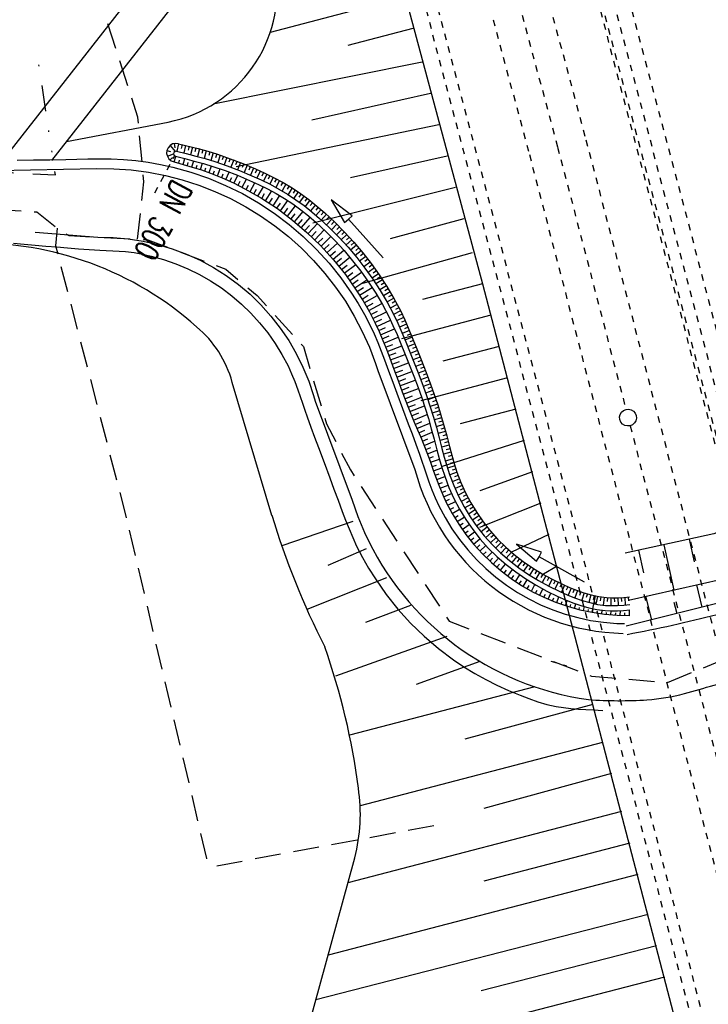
# Model space of a CAD drawing. Extents: x 446740 to 447511, y 442825 to 444215.
# Tile 7 of 94: x 447066 to 447119, y 443156 to 443232. Entities that reach past the tile are written whole.
import ezdxf

# ---------------------------------------------------------------- set-up
doc = ezdxf.new("R2010")
doc.units = 0
doc.header["$LTSCALE"] = 2
doc.header["$MEASUREMENT"] = 0
for name, pattern in [('ACAD_ISO03W100', [0.5, 0.25, -0.25]), ('ACAD_ISO10W100W', [0.5, 0.25, -0.25]), ('AUSGEZOGEN', [0]), ('GESTRICH-X2', [1.5, 1, -0.5]), ('GETRENNTX3', [3.25, 1, -0.75, 0, -0.75, 0, -0.75]), ('STRICHLINIEX2', [0.5, 0.25, -0.25])]:
    doc.linetypes.add(name, pattern=pattern)
for name, color, linetype in [('BOESCHG', 250, 'AUSGEZOGEN'), ('DB-Bahnachse', 7, 'CONTINUOUS'), ('DB-Geländemodellierung', 15, 'CONTINUOUS'), ('DB-Gleisachsen', 7, 'CONTINUOUS'), ('DB-Ingenieurbauwerke', 15, 'CONTINUOUS'), ('DB-Wegböschungen', 15, 'CONTINUOUS'), ('DB-Wege', 15, 'CONTINUOUS'), ('FBRTOP', 250, 'AUSGEZOGEN'), ('GRABEN', 250, 'AUSGEZOGEN'), ('STRASSE', 250, 'AUSGEZOGEN'), ('STROMLTG', 4, 'AUSGEZOGEN'), ('TELEKOM', 4, 'GETRENNTX3')]:
    doc.layers.add(name, color=color, linetype=linetype)
doc.styles.add('ROMANS', font='romans.shx', dxfattribs={"width": 0.8})

msp = doc.modelspace()

# ---------------------------------------------------------------- linework, layer by layer
at = {"layer": 'BOESCHG'}
for p, q in [((447117.437, 443191.983), (447117.813, 443190.244)), ((447113.528, 443191.138), (447113.907, 443189.385)), ((447115.483, 443191.561), (447116.238, 443188.068)), ((447117.979, 443188.458), (447118.406, 443186.743)), ((447114.074, 443187.585), (447114.525, 443185.776)), ((447116.246, 443187.14), (447116.466, 443186.259))]:
    msp.add_line(p, q, dxfattribs=at)
at = {"layer": 'BOESCHG', "flags": 128}
for points in [[(447152.304, 443206.968), (447125.713, 443194.82), (447119.333, 443192.392), (447112.487, 443190.912)], [(447154.354, 443203.177), (447127.671, 443190.07), (447120.478, 443187.26), (447112.584, 443185.293)]]:
    msp.add_lwpolyline(points, dxfattribs=at)
at = {"layer": 'DB-Bahnachse', "linetype": 'ACAD_ISO10W100W'}
for p, q in [((447093.124, 443274.856), (447107.3, 443222.198)), ((447107.3, 443222.198), (447112.555, 443201.988)), ((447112.882, 443200.73), (447137.718, 443105.205))]:
    msp.add_line(p, q, dxfattribs=at)
at = {"layer": 'DB-Bahnachse', "linetype": 'Continuous'}
msp.add_ellipse((447112.719, 443201.359), major_axis=(-0.46, 0.46), ratio=1, start_param=2.598780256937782, end_param=8.881965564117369, dxfattribs=at)
at = {"layer": 'DB-Geländemodellierung', "linetype": 'Continuous'}
for p, q in [((447092.384, 443245.604), (447101.524, 443211.672)), ((447081.102, 443242.317), (447064.354, 443220.934)), ((447084.316, 443241.607), (447068.334, 443221.155)), ((447095.521, 443233.761), (447085.167, 443231.029)), ((447096.159, 443231.344), (447091.135, 443230.018)), ((447096.858, 443228.741), (447080.783, 443225.499)), ((447097.509, 443226.327), (447088.367, 443224.285)), ((447069.486, 443222.63), (447077.304, 443224.124)), ((447098.147, 443223.91), (447082.54, 443220.673)), ((447098.786, 443221.493), (447091.357, 443219.821)), ((447099.424, 443219.076), (447088.45, 443216.349)), ((447100.063, 443216.658), (447094.408, 443215.139)), ((447100.73, 443214.062), (447092.261, 443211.692)), ((447101.524, 443211.672), (447096.889, 443210.448)), ((447102.163, 443209.255), (447095.268, 443207.434)), ((447102.801, 443206.838), (447098.459, 443205.691)), ((447085.294, 443193.806), (447082.245, 443204.072)), ((447103.44, 443204.421), (447096.756, 443202.655)), ((447104.078, 443202.004), (447099.802, 443200.874)), ((447104.717, 443199.587), (447098.334, 443197.566)), ((447105.356, 443197.17), (447101.298, 443195.723)), ((447105.994, 443194.753), (447101.291, 443192.888)), ((447091.518, 443193.337), (447086.059, 443191.463)), ((447106.633, 443192.336), (447103.741, 443190.996)), ((447092.566, 443191.239), (447089.609, 443189.952)), ((447107.271, 443189.919), (447106.218, 443189.296)), ((447094.125, 443189.003), (447087.984, 443186.578)), ((447095.98, 443186.882), (447092.505, 443185.559)), ((447098.755, 443184.497), (447090.182, 443181.429)), ((447101.297, 443182.574), (447096.415, 443180.8)), ((447105.536, 443180.614), (447091.268, 443176.891)), ((447109.996, 443179.252), (447100.165, 443176.571)), ((447110.76, 443176.325), (447092.092, 443171.453)), ((447111.45, 443173.922), (447101.619, 443171.241)), ((447112.214, 443170.995), (447091.144, 443165.497)), ((447112.845, 443168.576), (447101.613, 443165.645)), ((447085.65, 443145.437), (447091.673, 443167.431)), ((447113.476, 443166.157), (447089.619, 443159.931)), ((447114.281, 443163.072), (447088.676, 443156.487)), ((447114.904, 443160.651), (447101.41, 443157.181)), ((447115.527, 443158.23), (447087.155, 443150.934))]:
    msp.add_line(p, q, dxfattribs=at)
at = {"layer": 'DB-Geländemodellierung', "linetype": 'ACAD_ISO03W100'}
msp.add_line((447076.281, 443218.678), (447077.822, 443221.545), dxfattribs=at)
at = {"layer": 'DB-Geländemodellierung'}
msp.add_line((447101.524, 443211.672), (447117.938, 443148.852), dxfattribs=at)
at = {"layer": 'DB-Geländemodellierung', "linetype": 'Continuous'}
for centre, major_axis, start_param, end_param in [((447075.263, 443234.378), (-2.509, 10.149), 3.095664, 4.616208), ((447062.61, 443189.474), (-6.082, 24.586), -0.972765, -0.217481), ((447074.149, 443201.892), (-2.012, 8.139), -1.550154, -0.935314), ((447145.551, 443212.176), (-15.128, 61.152), 1.623622, 1.797442), ((447039.691, 443166.114), (-12.662, 51.147), 4.596998, 4.809863), ((447078.843, 443170.798), (-3.187, 12.876), 4.21316, 4.621547)]:
    msp.add_ellipse(centre, major_axis=major_axis, ratio=1, start_param=start_param, end_param=end_param, dxfattribs=at)
at = {"layer": 'DB-Gleisachsen', "linetype": 'ACAD_ISO03W100'}
for p, q in [((447106.673, 443233.183), (447109.473, 443222.783)), ((447102.328, 443232.014), (447105.128, 443221.613)), ((447109.478, 443222.765), (447141.626, 443099.114)), ((447105.123, 443221.632), (447137.271, 443097.982))]:
    msp.add_line(p, q, dxfattribs=at)
at = {"layer": 'DB-Ingenieurbauwerke', "linetype": 'STRICHLINIEX2'}
for major_axis, start_param, end_param in [((-3604.722, 14567.688), -1.56314, -1.537591), ((-3605.042, 14568.845), -1.563142, -1.537593), ((-3601.827, 14553.879), -1.563174, -1.537625)]:
    msp.add_ellipse((432606.618, 439384.144), major_axis=major_axis, ratio=1, start_param=start_param, end_param=end_param, dxfattribs=at)
at = {"layer": 'DB-Ingenieurbauwerke', "linetype": 'ACAD_ISO03W100'}
for centre, major_axis, start_param, end_param in [((432617.337, 439386.457), (-3602.039, 14555.887), -1.563155, -1.537607), ((432612.539, 439385.808), (-3603.019, 14560.847), -1.563139, -1.537591), ((432600.698, 439382.48), (-3603.397, 14560.753), -1.563165, -1.537617)]:
    msp.add_ellipse(centre, major_axis=major_axis, ratio=1, start_param=start_param, end_param=end_param, dxfattribs=at)
at = {"layer": 'DB-Wegböschungen', "linetype": 'Continuous'}
for p, q in [((447077.452, 443222.324), (447077.3, 443222.151)), ((447077.65, 443222.44), (447077.452, 443222.324)), ((447077.452, 443222.324), (447077.84, 443221.866)), ((447077.874, 443222.487), (447077.65, 443222.44)), ((447077.775, 443222.466), (447077.826, 443222.148)), ((447078.102, 443222.461), (447077.874, 443222.487)), ((447078.116, 443222.458), (447077.973, 443221.875)), ((447078.102, 443222.461), (447078.86, 443222.274)), ((447078.382, 443222.393), (447078.311, 443222.101)), ((447078.648, 443222.327), (447078.505, 443221.745)), ((447078.915, 443222.26), (447078.843, 443221.969)), ((447078.86, 443222.274), (447079.615, 443222.081)), ((447077.211, 443221.94), (447077.193, 443221.711)), ((447077.193, 443221.711), (447077.248, 443221.488)), ((447077.3, 443222.151), (447077.211, 443221.94)), ((447077.211, 443221.94), (447077.492, 443221.863)), ((447077.248, 443221.488), (447077.721, 443221.668)), ((447077.248, 443221.488), (447077.371, 443221.294)), ((447077.749, 443221.786), (447077.721, 443221.668)), ((447077.721, 443221.668), (447077.765, 443221.556)), ((447077.84, 443221.866), (447077.749, 443221.786)), ((447077.765, 443221.556), (447077.866, 443221.49)), ((447077.78, 443221.062), (447077.899, 443221.482)), ((447077.961, 443221.878), (447077.84, 443221.866)), ((447077.866, 443221.49), (447078.593, 443221.311)), ((447077.961, 443221.878), (447078.7, 443221.696)), ((447078.7, 443221.696), (447079.437, 443221.508)), ((447079.182, 443222.193), (447079.035, 443221.612)), ((447079.45, 443222.124), (447079.374, 443221.834)), ((447079.437, 443221.508), (447080.17, 443221.307)), ((447079.716, 443222.054), (447079.563, 443221.475)), ((447079.615, 443222.081), (447080.365, 443221.874)), ((447079.982, 443221.982), (447079.904, 443221.693)), ((447080.248, 443221.907), (447080.088, 443221.331)), ((447080.365, 443221.874), (447081.11, 443221.648)), ((447080.515, 443221.831), (447080.431, 443221.543)), ((447080.78, 443221.751), (447080.608, 443221.178)), ((447081.045, 443221.668), (447080.956, 443221.383)), ((447081.11, 443221.648), (447082.097, 443221.306)), ((447081.31, 443221.582), (447081.123, 443221.013)), ((447081.573, 443221.493), (447081.476, 443221.21)), ((447077.371, 443221.294), (447077.549, 443221.148)), ((447077.473, 443221.21), (447077.647, 443221.408)), ((447077.549, 443221.148), (447077.763, 443221.067)), ((447077.763, 443221.067), (447078.468, 443220.867)), ((447078.12, 443220.966), (447078.181, 443221.182)), ((447078.458, 443220.869), (447078.586, 443221.313)), ((447078.468, 443220.867), (447079.17, 443220.66)), ((447078.593, 443221.311), (447079.318, 443221.126)), ((447078.796, 443220.772), (447078.863, 443220.999)), ((447079.133, 443220.671), (447079.274, 443221.138)), ((447079.318, 443221.126), (447080.039, 443220.929)), ((447079.468, 443220.568), (447079.543, 443220.807)), ((447079.801, 443220.462), (447079.961, 443220.951)), ((447080.039, 443220.929), (447080.754, 443220.713)), ((447080.17, 443221.307), (447080.896, 443221.087)), ((447080.461, 443220.234), (447080.646, 443220.747)), ((447080.754, 443220.713), (447081.703, 443220.387)), ((447080.896, 443221.087), (447081.86, 443220.755)), ((447081.836, 443221.401), (447081.634, 443220.837)), ((447081.86, 443220.755), (447082.812, 443220.385)), ((447082.096, 443221.306), (447081.992, 443221.025)), ((447082.097, 443221.306), (447083.071, 443220.926)), ((447082.356, 443221.209), (447082.142, 443220.649)), ((447082.614, 443221.11), (447082.505, 443220.83)), ((447082.87, 443221.008), (447082.649, 443220.451)), ((447083.126, 443220.903), (447083.014, 443220.626)), ((447083.071, 443220.926), (447084.035, 443220.516)), ((447083.382, 443220.797), (447083.151, 443220.244)), ((447083.637, 443220.688), (447083.519, 443220.413)), ((447079.17, 443220.66), (447079.868, 443220.44)), ((447079.868, 443220.44), (447080.558, 443220.199)), ((447080.132, 443220.35), (447080.218, 443220.601)), ((447080.558, 443220.199), (447081.464, 443219.837)), ((447080.787, 443220.112), (447080.887, 443220.375)), ((447081.111, 443219.984), (447081.326, 443220.522)), ((447081.433, 443219.851), (447081.548, 443220.126)), ((447081.703, 443220.387), (447082.639, 443220.024)), ((447081.751, 443219.712), (447081.999, 443220.276)), ((447082.378, 443219.42), (447082.67, 443220.011)), ((447082.639, 443220.024), (447083.565, 443219.633)), ((447082.812, 443220.385), (447083.753, 443219.986)), ((447083.891, 443220.579), (447083.651, 443220.03)), ((447083.753, 443219.986), (447084.46, 443219.667)), ((447084.143, 443220.467), (447084.022, 443220.194)), ((447084.035, 443220.516), (447084.758, 443220.188)), ((447084.395, 443220.354), (447084.148, 443219.81)), ((447084.648, 443220.239), (447084.521, 443219.968)), ((447084.898, 443220.122), (447084.641, 443219.582)), ((447084.758, 443220.188), (447085.471, 443219.841)), ((447085.148, 443220.002), (447085.017, 443219.733)), ((447081.464, 443219.837), (447082.353, 443219.432)), ((447082.065, 443219.569), (447082.201, 443219.857)), ((447082.353, 443219.432), (447083.223, 443218.989)), ((447082.69, 443219.265), (447082.846, 443219.57)), ((447083.001, 443219.106), (447083.332, 443219.734)), ((447083.308, 443218.943), (447083.485, 443219.267)), ((447083.565, 443219.633), (447084.261, 443219.32)), ((447083.614, 443218.775), (447083.989, 443219.444)), ((447084.261, 443219.32), (447084.947, 443218.989)), ((447084.46, 443219.667), (447085.157, 443219.33)), ((447085.396, 443219.879), (447085.129, 443219.344)), ((447085.157, 443219.33), (447085.84, 443218.969)), ((447085.471, 443219.841), (447086.17, 443219.47)), ((447085.644, 443219.752), (447085.507, 443219.487)), ((447085.889, 443219.623), (447085.609, 443219.095)), ((447086.134, 443219.49), (447085.99, 443219.228)), ((447086.376, 443219.353), (447086.08, 443218.832)), ((447086.17, 443219.47), (447086.851, 443219.067)), ((447086.618, 443219.21), (447086.464, 443218.953)), ((447083.223, 443218.989), (447084.494, 443218.261)), ((447083.917, 443218.604), (447084.116, 443218.949)), ((447084.218, 443218.427), (447084.64, 443219.141)), ((447084.514, 443218.247), (447084.739, 443218.614)), ((447084.807, 443218.064), (447085.285, 443218.816)), ((447084.947, 443218.989), (447085.62, 443218.635)), ((447085.386, 443217.685), (447085.917, 443218.465)), ((447085.62, 443218.635), (447086.275, 443218.249)), ((447085.84, 443218.969), (447086.505, 443218.576)), ((447086.505, 443218.576), (447087.151, 443218.147)), ((447086.856, 443219.064), (447086.539, 443218.555)), ((447086.851, 443219.067), (447087.511, 443218.626)), ((447087.092, 443218.912), (447086.928, 443218.661)), ((447087.323, 443218.757), (447086.989, 443218.259)), ((447087.552, 443218.598), (447087.381, 443218.352)), ((447087.778, 443218.434), (447087.427, 443217.948)), ((447087.511, 443218.626), (447088.151, 443218.154)), ((447084.494, 443218.261), (447085.717, 443217.457)), ((447085.097, 443217.877), (447085.35, 443218.26)), ((447085.672, 443217.487), (447085.948, 443217.884)), ((447085.955, 443217.286), (447086.527, 443218.087)), ((447086.275, 443218.249), (447086.91, 443217.827)), ((447086.506, 443216.875), (447087.123, 443217.674)), ((447086.91, 443217.827), (447087.525, 443217.374)), ((447087.151, 443218.147), (447087.775, 443217.686)), ((447087.775, 443217.686), (447088.38, 443217.198)), ((447088.002, 443218.267), (447087.822, 443218.027)), ((447088.223, 443218.097), (447087.856, 443217.623)), ((447088.151, 443218.154), (447088.77, 443217.654)), ((447088.441, 443217.924), (447088.254, 443217.689)), ((447088.657, 443217.748), (447088.276, 443217.284)), ((447088.77, 443217.654), (447089.372, 443217.132)), ((447091.482, 443216.912), (447089.849, 443218.135)), ((447089.849, 443218.135), (447090.887, 443216.378)), ((447085.717, 443217.457), (447086.887, 443216.577)), ((447086.232, 443217.082), (447086.53, 443217.483)), ((447086.779, 443216.662), (447087.096, 443217.061)), ((447087.048, 443216.446), (447087.697, 443217.238)), ((447087.525, 443217.374), (447088.12, 443216.894)), ((447088.12, 443216.894), (447088.699, 443216.393)), ((447088.38, 443217.198), (447088.968, 443216.689)), ((447088.87, 443217.569), (447088.677, 443217.34)), ((447089.081, 443217.388), (447088.688, 443216.935)), ((447089.29, 443217.205), (447089.091, 443216.98)), ((447089.495, 443217.02), (447089.094, 443216.574)), ((447089.372, 443217.132), (447090.151, 443216.409)), ((447091.184, 443216.645), (447091.482, 443216.912)), ((447086.887, 443216.577), (447088, 443215.625)), ((447087.315, 443216.224), (447087.646, 443216.618)), ((447087.577, 443216), (447088.253, 443216.781)), ((447087.835, 443215.772), (447088.181, 443216.158)), ((447088.091, 443215.541), (447088.797, 443216.304)), ((447088.699, 443216.393), (447089.447, 443215.698)), ((447088.968, 443216.689), (447089.729, 443215.983)), ((447089.903, 443216.644), (447089.493, 443216.206)), ((447089.7, 443216.834), (447089.498, 443216.613)), ((447090.303, 443216.26), (447089.884, 443215.831)), ((447090.104, 443216.454), (447089.897, 443216.237)), ((447090.151, 443216.409), (447090.9, 443215.656)), ((447090.887, 443216.378), (447091.184, 443216.645)), ((447093.854, 443213.667), (447091.184, 443216.645)), ((447088, 443215.625), (447089.051, 443214.606)), ((447088.345, 443215.304), (447088.703, 443215.683)), ((447088.595, 443215.064), (447089.324, 443215.817)), ((447089.447, 443215.698), (447090.167, 443214.976)), ((447089.729, 443215.983), (447090.46, 443215.248)), ((447090.696, 443215.867), (447090.266, 443215.449)), ((447090.5, 443216.064), (447090.288, 443215.852)), ((447091.079, 443215.466), (447090.64, 443215.057)), ((447090.889, 443215.666), (447090.671, 443215.46)), ((447090.9, 443215.656), (447091.616, 443214.874)), ((447088.84, 443214.82), (447089.211, 443215.193)), ((447089.08, 443214.575), (447089.84, 443215.31)), ((447089.316, 443214.327), (447089.705, 443214.689)), ((447089.55, 443214.074), (447090.343, 443214.789)), ((447090.167, 443214.976), (447090.856, 443214.224)), ((447090.46, 443215.248), (447091.16, 443214.484)), ((447091.453, 443215.056), (447091.006, 443214.657)), ((447091.267, 443215.262), (447091.046, 443215.06)), ((447091.819, 443214.638), (447091.362, 443214.25)), ((447091.637, 443214.849), (447091.412, 443214.652)), ((447091.616, 443214.874), (447092.3, 443214.06)), ((447089.051, 443214.606), (447090.036, 443213.523)), ((447089.782, 443213.816), (447090.185, 443214.17)), ((447090.01, 443213.554), (447090.826, 443214.258)), ((447090.856, 443214.224), (447091.514, 443213.442)), ((447091.16, 443214.484), (447091.828, 443213.689)), ((447092.175, 443214.214), (447091.711, 443213.834)), ((447091.997, 443214.428), (447091.768, 443214.235)), ((447092.349, 443213.998), (447092.115, 443213.81)), ((447092.3, 443214.06), (447092.95, 443213.218)), ((447090.036, 443213.523), (447090.952, 443212.381)), ((447090.233, 443213.289), (447090.647, 443213.637)), ((447090.45, 443213.024), (447091.296, 443213.708)), ((447090.874, 443212.483), (447091.751, 443213.143)), ((447091.514, 443213.442), (447092.139, 443212.634)), ((447091.828, 443213.689), (447092.463, 443212.867)), ((447092.521, 443213.781), (447092.049, 443213.411)), ((447092.858, 443213.341), (447092.379, 443212.979)), ((447092.691, 443213.561), (447092.453, 443213.379)), ((447093.024, 443213.118), (447092.782, 443212.94)), ((447092.95, 443213.218), (447093.566, 443212.35)), ((447090.663, 443212.755), (447091.094, 443213.091)), ((447090.952, 443212.381), (447091.795, 443211.184)), ((447091.082, 443212.205), (447091.526, 443212.532)), ((447091.286, 443211.924), (447092.184, 443212.571)), ((447092.139, 443212.634), (447092.731, 443211.8)), ((447092.463, 443212.867), (447093.065, 443212.02)), ((447093.186, 443212.893), (447092.699, 443212.543)), ((447093.504, 443212.439), (447093.01, 443212.099)), ((447093.347, 443212.667), (447093.101, 443212.494)), ((447093.566, 443212.35), (447094.148, 443211.457)), ((447091.485, 443211.641), (447091.94, 443211.96)), ((447091.678, 443211.358), (447092.604, 443211.982)), ((447092.731, 443211.8), (447093.291, 443210.942)), ((447093.065, 443212.02), (447093.634, 443211.148)), ((447093.814, 443211.978), (447093.312, 443211.65)), ((447093.66, 443212.21), (447093.411, 443212.042)), ((447093.965, 443211.746), (447093.713, 443211.584)), ((447091.795, 443211.184), (447092.317, 443210.359)), ((447091.868, 443211.073), (447092.339, 443211.378)), ((447092.054, 443210.783), (447093.01, 443211.381)), ((447093.291, 443210.942), (447093.813, 443210.061)), ((447094.113, 443211.512), (447093.605, 443211.193)), ((447093.634, 443211.148), (447094.164, 443210.252)), ((447094.403, 443211.037), (447093.886, 443210.732)), ((447094.259, 443211.276), (447094.003, 443211.119)), ((447094.148, 443211.457), (447094.691, 443210.539)), ((447092.236, 443210.491), (447092.721, 443210.784)), ((447092.317, 443210.359), (447092.803, 443209.512)), ((447092.414, 443210.196), (447093.397, 443210.769)), ((447092.587, 443209.899), (447093.085, 443210.179)), ((447092.755, 443209.599), (447093.764, 443210.146)), ((447094.681, 443210.557), (447094.158, 443210.262)), ((447094.164, 443210.252), (447094.65, 443209.333)), ((447094.543, 443210.798), (447094.283, 443210.648)), ((447094.947, 443210.068), (447094.416, 443209.788)), ((447094.815, 443210.314), (447094.552, 443210.17)), ((447094.691, 443210.539), (447095.189, 443209.598)), ((447092.803, 443209.512), (447093.249, 443208.644)), ((447092.919, 443209.294), (447093.429, 443209.563)), ((447093.078, 443208.988), (447094.109, 443209.513)), ((447093.813, 443210.061), (447094.291, 443209.157)), ((447094.65, 443209.333), (447094.985, 443208.628)), ((447095.201, 443209.572), (447094.662, 443209.309)), ((447095.076, 443209.821), (447094.808, 443209.685)), ((447095.323, 443209.323), (447095.052, 443209.194)), ((447095.189, 443209.598), (447095.531, 443208.876)), ((447093.231, 443208.681), (447093.753, 443208.935)), ((447093.249, 443208.644), (447093.556, 443207.98)), ((447093.378, 443208.371), (447094.434, 443208.863)), ((447094.291, 443209.157), (447094.621, 443208.463)), ((447095.441, 443209.072), (447094.897, 443208.82)), ((447094.985, 443208.628), (447095.299, 443207.912)), ((447095.669, 443208.567), (447095.12, 443208.326)), ((447095.556, 443208.82), (447095.283, 443208.697)), ((447095.531, 443208.876), (447095.853, 443208.143)), ((447093.52, 443208.059), (447094.054, 443208.297)), ((447093.556, 443207.98), (447093.843, 443207.307)), ((447093.659, 443207.743), (447094.736, 443208.206)), ((447094.621, 443208.463), (447094.93, 443207.759)), ((447095.299, 443207.912), (447095.598, 443207.19)), ((447095.888, 443208.059), (447095.335, 443207.827)), ((447095.78, 443208.313), (447095.504, 443208.195)), ((447095.995, 443207.804), (447095.717, 443207.69)), ((447095.853, 443208.143), (447096.159, 443207.404)), ((447093.794, 443207.425), (447094.337, 443207.65)), ((447093.843, 443207.307), (447094.114, 443206.627)), ((447093.925, 443207.103), (447095.02, 443207.545)), ((447094.93, 443207.759), (447095.225, 443207.048)), ((447095.225, 443207.048), (447095.512, 443206.335)), ((447096.1, 443207.549), (447095.544, 443207.323)), ((447095.598, 443207.19), (447095.89, 443206.465)), ((447096.306, 443207.04), (447095.75, 443206.816)), ((447096.203, 443207.294), (447095.925, 443207.182)), ((447096.159, 443207.404), (447096.457, 443206.661)), ((447094.054, 443206.779), (447094.605, 443206.997)), ((447094.114, 443206.627), (447094.374, 443205.942)), ((447094.18, 443206.455), (447095.291, 443206.883)), ((447094.304, 443206.129), (447094.865, 443206.34)), ((447095.512, 443206.335), (447095.866, 443205.448)), ((447095.89, 443206.465), (447096.247, 443205.569)), ((447096.509, 443206.531), (447095.954, 443206.307)), ((447096.408, 443206.786), (447096.13, 443206.674)), ((447096.611, 443206.275), (447096.333, 443206.164)), ((447096.457, 443206.661), (447096.819, 443205.751)), ((447094.374, 443205.942), (447094.693, 443205.077)), ((447094.427, 443205.801), (447095.558, 443206.221)), ((447094.549, 443205.471), (447095.119, 443205.682)), ((447094.67, 443205.141), (447095.821, 443205.563)), ((447096.713, 443206.02), (447096.156, 443205.8)), ((447096.247, 443205.569), (447096.598, 443204.671)), ((447096.814, 443205.764), (447096.535, 443205.655)), ((447096.819, 443205.751), (447097.174, 443204.838)), ((447094.693, 443205.077), (447095.009, 443204.21)), ((447094.791, 443204.81), (447095.371, 443205.022)), ((447094.912, 443204.478), (447096.08, 443204.906)), ((447095.866, 443205.448), (447096.214, 443204.56)), ((447096.914, 443205.508), (447096.357, 443205.29)), ((447097.113, 443204.995), (447096.555, 443204.781)), ((447097.014, 443205.252), (447096.735, 443205.144)), ((447097.174, 443204.838), (447097.517, 443203.922)), ((447095.009, 443204.21), (447095.329, 443203.345)), ((447095.033, 443204.145), (447095.62, 443204.361)), ((447095.155, 443203.814), (447096.333, 443204.248)), ((447096.214, 443204.56), (447096.55, 443203.667)), ((447096.598, 443204.671), (447096.937, 443203.769)), ((447097.309, 443204.481), (447096.75, 443204.271)), ((447097.212, 443204.738), (447096.932, 443204.632)), ((447097.406, 443204.223), (447097.126, 443204.119)), ((447095.278, 443203.481), (447095.867, 443203.7)), ((447095.329, 443203.345), (447095.781, 443202.17)), ((447095.403, 443203.148), (447096.578, 443203.591)), ((447096.55, 443203.667), (447096.831, 443202.88)), ((447096.937, 443203.769), (447097.218, 443202.982)), ((447097.501, 443203.965), (447096.941, 443203.759)), ((447097.688, 443203.446), (447097.125, 443203.246)), ((447097.595, 443203.707), (447097.314, 443203.604)), ((447097.517, 443203.922), (447097.798, 443203.135)), ((447095.53, 443202.814), (447096.113, 443203.038)), ((447095.659, 443202.48), (447096.812, 443202.934)), ((447096.831, 443202.88), (447097.097, 443202.089)), ((447097.218, 443202.982), (447097.484, 443202.19)), ((447097.87, 443202.925), (447097.304, 443202.732)), ((447097.78, 443203.186), (447097.497, 443203.088)), ((447097.958, 443202.663), (447097.674, 443202.569)), ((447097.798, 443203.135), (447098.064, 443202.343)), ((447095.781, 443202.17), (447096.256, 443201.004)), ((447095.789, 443202.149), (447096.358, 443202.376)), ((447095.921, 443201.818), (447097.037, 443202.27)), ((447097.097, 443202.089), (447097.345, 443201.291)), ((447098.045, 443202.4), (447097.475, 443202.216)), ((447097.484, 443202.19), (447097.731, 443201.393)), ((447098.212, 443201.872), (447097.639, 443201.699)), ((447098.13, 443202.136), (447097.844, 443202.047)), ((447098.064, 443202.343), (447098.312, 443201.546)), ((447096.055, 443201.489), (447096.601, 443201.712)), ((447096.192, 443201.159), (447097.25, 443201.602)), ((447096.256, 443201.004), (447096.504, 443200.424)), ((447096.33, 443200.83), (447096.841, 443201.048)), ((447097.345, 443201.291), (447097.573, 443200.49)), ((447097.731, 443201.393), (447097.96, 443200.592)), ((447098.371, 443201.344), (447097.795, 443201.176)), ((447098.293, 443201.608), (447098.005, 443201.523)), ((447098.447, 443201.078), (447098.158, 443200.997)), ((447098.312, 443201.546), (447098.54, 443200.745)), ((447096.469, 443200.505), (447097.451, 443200.925)), ((447096.504, 443200.424), (447096.753, 443199.844)), ((447096.609, 443200.18), (447097.078, 443200.381)), ((447096.747, 443199.857), (447097.642, 443200.237)), ((447097.573, 443200.49), (447097.789, 443199.685)), ((447098.521, 443200.813), (447097.943, 443200.651)), ((447097.96, 443200.592), (447098.176, 443199.787)), ((447098.665, 443200.281), (447098.086, 443200.125)), ((447098.594, 443200.547), (447098.304, 443200.468)), ((447098.54, 443200.745), (447098.756, 443199.94)), ((447096.753, 443199.844), (447096.998, 443199.262)), ((447096.884, 443199.535), (447097.309, 443199.712)), ((447097.018, 443199.213), (447097.826, 443199.542)), ((447097.789, 443199.685), (447098.001, 443198.879)), ((447098.176, 443199.787), (447098.387, 443198.98)), ((447098.806, 443199.75), (447098.226, 443199.596)), ((447098.736, 443200.015), (447098.446, 443199.938)), ((447098.875, 443199.485), (447098.585, 443199.408)), ((447098.756, 443199.94), (447098.968, 443199.133)), ((447096.998, 443199.262), (447097.232, 443198.676)), ((447097.148, 443198.889), (447097.533, 443199.041)), ((447097.274, 443198.565), (447098.009, 443198.845)), ((447098.001, 443198.879), (447098.184, 443198.193)), ((447098.945, 443199.22), (447098.365, 443199.066)), ((447098.387, 443198.98), (447098.568, 443198.304)), ((447099.085, 443198.691), (447098.506, 443198.535)), ((447099.015, 443198.955), (447098.725, 443198.878)), ((447098.968, 443199.133), (447099.145, 443198.471)), ((447097.232, 443198.676), (447097.484, 443197.994)), ((447097.396, 443198.238), (447097.748, 443198.368)), ((447097.484, 443197.994), (447097.727, 443197.307)), ((447097.514, 443197.91), (447098.195, 443198.153)), ((447098.184, 443198.193), (447098.381, 443197.511)), ((447098.568, 443198.304), (447098.762, 443197.632)), ((447099.23, 443198.167), (447098.654, 443198.001)), ((447099.157, 443198.428), (447098.868, 443198.348)), ((447099.145, 443198.471), (447099.334, 443197.813)), ((447097.631, 443197.578), (447097.962, 443197.695)), ((447097.727, 443197.307), (447097.972, 443196.622)), ((447097.749, 443197.245), (447098.393, 443197.473)), ((447098.381, 443197.511), (447098.6, 443196.837)), ((447098.762, 443197.632), (447098.978, 443196.967)), ((447099.385, 443197.648), (447098.812, 443197.47)), ((447099.306, 443197.907), (447099.019, 443197.821)), ((447099.468, 443197.392), (447099.183, 443197.298)), ((447099.334, 443197.813), (447099.546, 443197.162)), ((447097.868, 443196.91), (447098.183, 443197.024)), ((447097.972, 443196.622), (447098.201, 443196.015)), ((447097.989, 443196.576), (447098.611, 443196.806)), ((447098.6, 443196.837), (447098.933, 443195.968)), ((447098.978, 443196.967), (447099.303, 443196.121)), ((447099.554, 443197.138), (447098.988, 443196.939)), ((447099.742, 443196.633), (447099.183, 443196.416)), ((447099.646, 443196.885), (447099.364, 443196.781)), ((447099.546, 443197.162), (447099.857, 443196.351)), ((447098.114, 443196.242), (447098.422, 443196.36)), ((447098.201, 443196.015), (447098.448, 443195.415)), ((447098.243, 443195.909), (447098.858, 443196.153)), ((447098.38, 443195.576), (447098.685, 443195.705)), ((447098.933, 443195.968), (447099.317, 443195.119)), ((447099.303, 443196.121), (447099.676, 443195.295)), ((447099.949, 443196.136), (447099.397, 443195.901)), ((447099.844, 443196.383), (447099.566, 443196.271)), ((447100.172, 443195.649), (447099.631, 443195.391)), ((447100.059, 443195.892), (447099.785, 443195.768)), ((447099.857, 443196.351), (447100.215, 443195.559)), ((447098.448, 443195.415), (447098.717, 443194.825)), ((447098.522, 443195.246), (447099.131, 443195.517)), ((447098.673, 443194.918), (447098.975, 443195.061)), ((447098.831, 443194.596), (447099.43, 443194.893)), ((447099.317, 443195.119), (447099.748, 443194.293)), ((447099.676, 443195.295), (447100.096, 443194.491)), ((447100.413, 443195.168), (447099.88, 443194.892)), ((447100.29, 443195.408), (447100.022, 443195.274)), ((447100.215, 443195.559), (447100.617, 443194.788)), ((447100.539, 443194.931), (447100.275, 443194.788)), ((447098.717, 443194.825), (447099.171, 443193.964)), ((447098.999, 443194.274), (447099.293, 443194.431)), ((447099.175, 443193.957), (447099.751, 443194.288)), ((447099.748, 443194.293), (447100.228, 443193.494)), ((447100.096, 443194.491), (447100.563, 443193.713)), ((447100.669, 443194.696), (447100.148, 443194.4)), ((447100.942, 443194.236), (447100.434, 443193.917)), ((447100.804, 443194.465), (447100.546, 443194.311)), ((447100.617, 443194.788), (447101.064, 443194.042)), ((447099.171, 443193.964), (447099.681, 443193.135)), ((447099.36, 443193.644), (447099.641, 443193.817)), ((447099.55, 443193.338), (447100.102, 443193.695)), ((447100.228, 443193.494), (447100.758, 443192.726)), ((447100.563, 443193.713), (447101.078, 443192.966)), ((447101.235, 443193.785), (447100.738, 443193.448)), ((447101.086, 443194.009), (447100.835, 443193.845)), ((447101.064, 443194.042), (447101.558, 443193.326)), ((447101.388, 443193.564), (447101.143, 443193.391)), ((447099.681, 443193.135), (447100.241, 443192.338)), ((447099.747, 443193.037), (447100.017, 443193.22)), ((447099.951, 443192.739), (447100.48, 443193.117)), ((447100.161, 443192.446), (447100.42, 443192.641)), ((447100.758, 443192.726), (447101.336, 443191.994)), ((447101.544, 443193.347), (447101.062, 443192.991)), ((447101.078, 443192.966), (447101.64, 443192.253)), ((447101.871, 443192.919), (447101.4, 443192.547)), ((447101.705, 443193.132), (447101.467, 443192.949)), ((447101.558, 443193.326), (447102.097, 443192.642)), ((447102.041, 443192.71), (447101.809, 443192.521)), ((447102.097, 443192.642), (447102.677, 443191.992)), ((447100.241, 443192.338), (447100.848, 443191.578)), ((447100.378, 443192.158), (447100.886, 443192.557)), ((447100.6, 443191.877), (447100.85, 443192.08)), ((447100.83, 443191.6), (447101.318, 443192.015)), ((447101.336, 443191.994), (447101.958, 443191.298)), ((447101.64, 443192.253), (447102.245, 443191.576)), ((447102.213, 443192.507), (447101.758, 443192.116)), ((447102.569, 443192.107), (447102.132, 443191.697)), ((447102.389, 443192.307), (447102.166, 443192.105)), ((447102.755, 443191.912), (447102.539, 443191.703)), ((447102.677, 443191.992), (447103.297, 443191.381)), ((447100.848, 443191.578), (447101.502, 443190.857)), ((447101.066, 443191.328), (447101.304, 443191.54)), ((447101.31, 443191.06), (447101.772, 443191.497)), ((447101.958, 443191.298), (447102.622, 443190.642)), ((447102.245, 443191.576), (447102.892, 443190.938)), ((447102.944, 443191.721), (447102.52, 443191.296)), ((447103.329, 443191.352), (447102.927, 443190.907)), ((447103.135, 443191.535), (447102.928, 443191.317)), ((447103.297, 443191.381), (447103.955, 443190.809)), ((447103.529, 443191.171), (447103.331, 443190.945)), ((447106.062, 443190.979), (447104.12, 443191.603)), ((447104.12, 443191.603), (447105.673, 443190.281)), ((447101.502, 443190.857), (447102.2, 443190.179)), ((447101.559, 443190.799), (447101.784, 443191.022)), ((447101.813, 443190.545), (447102.252, 443190.998)), ((447102.073, 443190.297), (447102.287, 443190.527)), ((447102.338, 443190.056), (447102.756, 443190.522)), ((447102.622, 443190.642), (447103.328, 443190.03)), ((447102.892, 443190.938), (447103.579, 443190.342)), ((447103.733, 443190.994), (447103.344, 443190.537)), ((447103.579, 443190.342), (447104.3, 443189.787)), ((447103.94, 443190.822), (447103.749, 443190.59)), ((447104.15, 443190.653), (447103.776, 443190.184)), ((447103.955, 443190.809), (447104.646, 443190.277)), ((447104.363, 443190.488), (447104.18, 443190.251)), ((447105.673, 443190.281), (447105.868, 443190.63)), ((447105.868, 443190.63), (447106.062, 443190.979)), ((447109.362, 443188.683), (447105.868, 443190.63)), ((447102.2, 443190.179), (447102.938, 443189.546)), ((447102.611, 443189.818), (447102.813, 443190.056)), ((447102.889, 443189.587), (447103.278, 443190.072)), ((447103.172, 443189.363), (447103.359, 443189.609)), ((447103.328, 443190.03), (447104.069, 443189.46)), ((447103.46, 443189.145), (447103.82, 443189.645)), ((447104.578, 443190.327), (447104.22, 443189.846)), ((447104.3, 443189.787), (447105.051, 443189.271)), ((447104.796, 443190.17), (447104.621, 443189.926)), ((447104.646, 443190.277), (447105.366, 443189.781)), ((447105.016, 443190.016), (447104.676, 443189.522)), ((447105.239, 443189.865), (447105.073, 443189.615)), ((447105.465, 443189.717), (447105.14, 443189.214)), ((447105.366, 443189.781), (447106.11, 443189.323)), ((447102.938, 443189.546), (447103.715, 443188.96)), ((447103.715, 443188.96), (447104.527, 443188.423)), ((447103.752, 443188.935), (447103.925, 443189.187)), ((447104.047, 443188.732), (447104.382, 443189.238)), ((447104.069, 443189.46), (447104.841, 443188.93)), ((447104.651, 443188.348), (447104.962, 443188.852)), ((447104.841, 443188.93), (447105.639, 443188.441)), ((447105.051, 443189.271), (447105.827, 443188.794)), ((447105.694, 443189.574), (447105.535, 443189.32)), ((447105.923, 443189.434), (447105.615, 443188.92)), ((447106.154, 443189.298), (447106.005, 443189.038)), ((447106.387, 443189.165), (447106.099, 443188.639)), ((447106.11, 443189.323), (447106.88, 443188.9)), ((447106.625, 443189.035), (447106.484, 443188.771)), ((447106.865, 443188.908), (447106.587, 443188.377)), ((447106.88, 443188.9), (447107.669, 443188.513)), ((447104.347, 443188.537), (447104.508, 443188.789)), ((447104.527, 443188.423), (447105.371, 443187.939)), ((447104.961, 443188.166), (447105.108, 443188.418)), ((447105.276, 443187.991), (447105.553, 443188.492)), ((447105.594, 443187.823), (447105.724, 443188.071)), ((447105.639, 443188.441), (447106.466, 443187.99)), ((447105.827, 443188.794), (447106.631, 443188.354)), ((447105.917, 443187.663), (447106.156, 443188.153)), ((447106.631, 443188.354), (447107.455, 443187.952)), ((447107.106, 443188.785), (447106.97, 443188.518)), ((447107.348, 443188.666), (447107.085, 443188.128)), ((447107.591, 443188.55), (447107.464, 443188.279)), ((447107.837, 443188.437), (447107.589, 443187.892)), ((447107.669, 443188.513), (447108.21, 443188.272)), ((447108.083, 443188.327), (447107.963, 443188.053)), ((447108.332, 443188.221), (447108.099, 443187.67)), ((447108.21, 443188.272), (447108.758, 443188.051)), ((447108.581, 443188.12), (447108.47, 443187.843)), ((447105.371, 443187.939), (447106.244, 443187.508)), ((447106.242, 443187.51), (447106.353, 443187.751)), ((447106.244, 443187.508), (447107.142, 443187.132)), ((447106.466, 443187.99), (447107.312, 443187.579)), ((447106.571, 443187.364), (447106.773, 443187.836)), ((447106.903, 443187.226), (447106.994, 443187.456)), ((447107.239, 443187.096), (447107.401, 443187.539)), ((447107.312, 443187.579), (447107.892, 443187.324)), ((447107.455, 443187.952), (447108.019, 443187.703)), ((447107.892, 443187.324), (447108.48, 443187.091)), ((447108.019, 443187.703), (447108.592, 443187.475)), ((447108.592, 443187.475), (447109.175, 443187.272)), ((447108.83, 443188.025), (447108.621, 443187.465)), ((447108.758, 443188.051), (447109.317, 443187.855)), ((447109.08, 443187.934), (447108.983, 443187.652)), ((447109.332, 443187.85), (447109.154, 443187.279)), ((447109.317, 443187.855), (447109.89, 443187.687)), ((447109.589, 443187.771), (447109.505, 443187.483)), ((447109.845, 443187.699), (447109.694, 443187.119)), ((447109.89, 443187.687), (447110.472, 443187.559)), ((447109.951, 443186.351), (447110.224, 443187.613)), ((447110.101, 443187.635), (447110.035, 443187.343)), ((447110.36, 443187.58), (447110.246, 443186.991)), ((447110.472, 443187.559), (447111.061, 443187.482)), ((447110.617, 443187.535), (447110.573, 443187.239)), ((447110.877, 443187.5), (447110.812, 443186.904)), ((447111.061, 443187.482), (447111.505, 443187.464)), ((447111.137, 443187.478), (447111.117, 443187.179)), ((447111.4, 443187.466), (447111.383, 443186.867)), ((447111.505, 443187.464), (447111.95, 443187.473)), ((447111.663, 443187.465), (447111.665, 443187.166)), ((447111.927, 443187.472), (447111.951, 443186.875)), ((447111.95, 443187.473), (447112.396, 443187.502)), ((447112.195, 443187.487), (447112.213, 443187.189)), ((447112.396, 443187.502), (447112.842, 443187.543)), ((447112.462, 443187.507), (447112.51, 443186.912)), ((447112.732, 443187.532), (447112.759, 443187.235)), ((447107.142, 443187.132), (447108.061, 443186.813)), ((447107.577, 443186.974), (447107.648, 443187.186)), ((447107.916, 443186.86), (447108.041, 443187.263)), ((447108.061, 443186.813), (447108.999, 443186.552)), ((447108.256, 443186.754), (447108.312, 443186.944)), ((447108.48, 443187.091), (447109.08, 443186.883)), ((447108.598, 443186.656), (447108.697, 443187.013)), ((447108.943, 443186.567), (447108.986, 443186.733)), ((447108.999, 443186.552), (447109.951, 443186.351)), ((447109.08, 443186.883), (447109.693, 443186.706)), ((447109.175, 443187.272), (447109.772, 443187.098)), ((447109.291, 443186.485), (447109.363, 443186.797)), ((447109.641, 443186.411), (447109.67, 443186.558)), ((447109.693, 443186.706), (447110.316, 443186.571)), ((447109.772, 443187.098), (447110.378, 443186.966)), ((447109.991, 443186.345), (447110.041, 443186.625)), ((447110.316, 443186.571), (447110.946, 443186.489)), ((447110.378, 443186.966), (447110.992, 443186.886)), ((447110.992, 443186.886), (447111.455, 443186.866)), ((447111.455, 443186.866), (447111.919, 443186.874)), ((447111.919, 443186.874), (447112.384, 443186.902)), ((447112.375, 443186.502), (447112.852, 443186.543)), ((447112.384, 443186.902), (447112.848, 443186.943)), ((447109.951, 443186.351), (447110.913, 443186.209)), ((447110.343, 443186.287), (447110.363, 443186.423)), ((447110.695, 443186.237), (447110.73, 443186.51)), ((447110.913, 443186.209), (447111.883, 443186.127)), ((447110.946, 443186.489), (447111.421, 443186.467)), ((447111.049, 443186.195), (447111.064, 443186.337)), ((447111.403, 443186.161), (447111.429, 443186.468)), ((447111.421, 443186.467), (447111.898, 443186.474)), ((447111.758, 443186.135), (447111.769, 443186.303)), ((447111.883, 443186.127), (447112.856, 443186.107)), ((447111.898, 443186.474), (447112.375, 443186.502)), ((447112.114, 443186.117), (447112.129, 443186.486)), ((447112.471, 443186.108), (447112.475, 443186.309)), ((447112.828, 443186.107), (447112.828, 443186.541))]:
    msp.add_line(p, q, dxfattribs=at)
at = {"layer": 'DB-Wege', "linetype": 'Continuous'}
for p, q in [((447065.692, 443221.182), (447066.942, 443221.205)), ((447066.942, 443221.205), (447068.192, 443221.227)), ((447068.192, 443221.227), (447069.442, 443221.253)), ((447069.442, 443221.253), (447070.282, 443221.274)), ((447070.282, 443221.274), (447071.123, 443221.293)), ((447071.123, 443221.293), (447071.964, 443221.3)), ((447071.964, 443221.3), (447072.922, 443221.285)), ((447072.922, 443221.285), (447073.879, 443221.238)), ((447073.879, 443221.238), (447074.833, 443221.153)), ((447074.833, 443221.153), (447075.783, 443221.026)), ((447075.783, 443221.026), (447076.726, 443220.858)), ((447076.726, 443220.858), (447077.662, 443220.65)), ((447063.457, 443220.389), (447071.804, 443220.547)), ((447071.804, 443220.547), (447073.138, 443220.533)), ((447073.138, 443220.533), (447074.469, 443220.438)), ((447074.469, 443220.438), (447075.791, 443220.264)), ((447075.791, 443220.264), (447077.101, 443220.011)), ((447077.101, 443220.011), (447078.393, 443219.68)), ((447077.662, 443220.65), (447079.047, 443220.266)), ((447079.047, 443220.266), (447080.406, 443219.798)), ((447078.393, 443219.68), (447079.663, 443219.272)), ((447079.663, 443219.272), (447080.907, 443218.788)), ((447080.406, 443219.798), (447081.732, 443219.245)), ((447081.732, 443219.245), (447083.022, 443218.61)), ((447080.907, 443218.788), (447082.119, 443218.231)), ((447083.022, 443218.61), (447084.269, 443217.896)), ((447082.119, 443218.231), (447083.295, 443217.603)), ((447084.269, 443217.896), (447085.47, 443217.106)), ((447083.295, 443217.603), (447084.432, 443216.905)), ((447084.432, 443216.905), (447085.525, 443216.14)), ((447085.47, 443217.106), (447086.618, 443216.242)), ((447085.525, 443216.14), (447086.57, 443215.311)), ((447086.618, 443216.242), (447087.711, 443215.308)), ((447067.065, 443215.64), (447071.905, 443215.248)), ((447065.398, 443214.786), (447066.232, 443214.715)), ((447066.232, 443214.715), (447067.067, 443214.641)), ((447067.067, 443214.641), (447067.901, 443214.573)), ((447071.905, 443215.248), (447073.069, 443215.23)), ((447073.069, 443215.23), (447074.229, 443215.133)), ((447074.229, 443215.133), (447075.38, 443214.955)), ((447075.38, 443214.955), (447076.515, 443214.7)), ((447076.515, 443214.7), (447077.631, 443214.367)), ((447086.57, 443215.311), (447087.564, 443214.421)), ((447087.711, 443215.308), (447088.743, 443214.308)), ((447067.901, 443214.573), (447068.736, 443214.507)), ((447068.736, 443214.507), (447069.571, 443214.439)), ((447069.571, 443214.439), (447070.395, 443214.368)), ((447070.395, 443214.368), (447071.219, 443214.301)), ((447071.219, 443214.301), (447072.044, 443214.25)), ((447072.044, 443214.25), (447072.542, 443214.23)), ((447072.542, 443214.23), (447073.04, 443214.212)), ((447073.04, 443214.212), (447073.538, 443214.187)), ((447073.538, 443214.187), (447074.034, 443214.149)), ((447074.034, 443214.149), (447074.693, 443214.065)), ((447074.693, 443214.065), (447075.347, 443213.947)), ((447075.347, 443213.947), (447075.996, 443213.8)), ((447077.631, 443214.367), (447078.721, 443213.958)), ((447078.721, 443213.958), (447079.781, 443213.475)), ((447087.564, 443214.421), (447088.502, 443213.472)), ((447088.743, 443214.308), (447089.71, 443213.245)), ((447075.996, 443213.8), (447076.956, 443213.532)), ((447076.956, 443213.532), (447077.899, 443213.209)), ((447077.899, 443213.209), (447078.819, 443212.826)), ((447079.781, 443213.475), (447080.804, 443212.92)), ((447088.502, 443213.472), (447089.382, 443212.47)), ((447089.71, 443213.245), (447090.609, 443212.123)), ((447078.819, 443212.826), (447079.713, 443212.385)), ((447079.713, 443212.385), (447080.578, 443211.89)), ((447080.804, 443212.92), (447081.788, 443212.297)), ((447089.382, 443212.47), (447090.2, 443211.416)), ((447080.578, 443211.89), (447081.41, 443211.342)), ((447081.788, 443212.297), (447082.726, 443211.608)), ((447082.726, 443211.608), (447083.615, 443210.856)), ((447090.609, 443212.123), (447091.437, 443210.948)), ((447081.41, 443211.342), (447082.207, 443210.743)), ((447083.615, 443210.856), (447084.449, 443210.044)), ((447090.2, 443211.416), (447090.954, 443210.316)), ((447091.437, 443210.948), (447091.949, 443210.138)), ((447082.207, 443210.743), (447082.964, 443210.095)), ((447082.964, 443210.095), (447083.68, 443209.401)), ((447090.954, 443210.316), (447091.64, 443209.172)), ((447091.949, 443210.138), (447092.426, 443209.307)), ((447083.68, 443209.401), (447084.351, 443208.664)), ((447084.449, 443210.044), (447085.227, 443209.177)), ((447092.426, 443209.307), (447092.864, 443208.454)), ((447084.351, 443208.664), (447084.974, 443207.887)), ((447085.227, 443209.177), (447085.943, 443208.259)), ((447091.64, 443209.172), (447092.257, 443207.989)), ((447084.974, 443207.887), (447085.548, 443207.072)), ((447085.943, 443208.259), (447086.594, 443207.294)), ((447092.257, 443207.989), (447092.801, 443206.771)), ((447092.864, 443208.454), (447093.165, 443207.802)), ((447093.165, 443207.802), (447093.446, 443207.141)), ((447085.548, 443207.072), (447086.071, 443206.223)), ((447086.594, 443207.294), (447087.177, 443206.287)), ((447093.446, 443207.141), (447093.712, 443206.474)), ((447087.177, 443206.287), (447087.69, 443205.242)), ((447092.801, 443206.771), (447093.272, 443205.523)), ((447093.712, 443206.474), (447093.969, 443205.802)), ((447086.071, 443206.223), (447086.538, 443205.342)), ((447093.272, 443205.523), (447093.447, 443204.991)), ((447093.969, 443205.802), (447094.287, 443204.948)), ((447086.538, 443205.342), (447086.816, 443204.739)), ((447087.69, 443205.242), (447088.13, 443204.164)), ((447093.447, 443204.991), (447096.31, 443197.361)), ((447094.287, 443204.948), (447094.601, 443204.092)), ((447086.816, 443204.739), (447087.071, 443204.125)), ((447087.071, 443204.125), (447087.304, 443203.503)), ((447088.13, 443204.164), (447088.495, 443203.058)), ((447094.601, 443204.092), (447094.914, 443203.236)), ((447087.304, 443203.503), (447087.484, 443202.983)), ((447094.914, 443203.236), (447095.349, 443202.058)), ((447087.484, 443202.983), (447087.657, 443202.46)), ((447088.495, 443203.058), (447088.617, 443202.619)), ((447088.617, 443202.619), (447091.48, 443194.99)), ((447087.657, 443202.46), (447087.829, 443201.937)), ((447087.829, 443201.937), (447088.004, 443201.416)), ((447095.349, 443202.058), (447095.792, 443200.882)), ((447088.004, 443201.416), (447088.287, 443200.627)), ((447088.287, 443200.627), (447088.583, 443199.844)), ((447095.792, 443200.882), (447096.092, 443200.1)), ((447088.583, 443199.844), (447088.883, 443199.062)), ((447096.092, 443200.1), (447096.388, 443199.316)), ((447088.883, 443199.062), (447089.326, 443197.886)), ((447096.388, 443199.316), (447096.671, 443198.528)), ((447096.671, 443198.528), (447096.849, 443198.001)), ((447096.849, 443198.001), (447097.022, 443197.472)), ((447089.326, 443197.886), (447089.761, 443196.708)), ((447097.022, 443197.472), (447097.197, 443196.944)), ((447089.761, 443196.708), (447090.076, 443195.848)), ((447097.197, 443196.944), (447097.379, 443196.418)), ((447097.379, 443196.418), (447097.615, 443195.786)), ((447090.076, 443195.848), (447090.392, 443194.988)), ((447097.615, 443195.786), (447097.873, 443195.162)), ((447090.392, 443194.988), (447090.711, 443194.129)), ((447091.48, 443194.99), (447091.919, 443193.73)), ((447097.873, 443195.162), (447098.155, 443194.549)), ((447098.155, 443194.549), (447098.627, 443193.654)), ((447090.711, 443194.129), (447090.97, 443193.45)), ((447090.97, 443193.45), (447091.238, 443192.774)), ((447091.919, 443193.73), (447092.433, 443192.499)), ((447098.627, 443193.654), (447099.157, 443192.791)), ((447091.238, 443192.774), (447091.521, 443192.106)), ((447099.157, 443192.791), (447099.739, 443191.962)), ((447091.521, 443192.106), (447091.824, 443191.446)), ((447099.739, 443191.962), (447100.371, 443191.172)), ((447091.824, 443191.446), (447092.265, 443190.584)), ((447100.371, 443191.172), (447101.051, 443190.422)), ((447092.265, 443190.584), (447092.746, 443189.743)), ((447101.051, 443190.422), (447101.777, 443189.716)), ((447092.746, 443189.743), (447093.263, 443188.923)), ((447101.777, 443189.716), (447102.546, 443189.057)), ((447093.263, 443188.923), (447094.098, 443187.734)), ((447102.546, 443189.057), (447103.354, 443188.448)), ((447103.354, 443188.448), (447104.198, 443187.89)), ((447094.098, 443187.734), (447095.005, 443186.599)), ((447104.198, 443187.89), (447105.076, 443187.386)), ((447105.076, 443187.386), (447105.984, 443186.937)), ((447095.005, 443186.599), (447095.981, 443185.523)), ((447105.984, 443186.937), (447106.918, 443186.547)), ((447106.918, 443186.547), (447107.874, 443186.215)), ((447107.874, 443186.215), (447108.85, 443185.944)), ((447108.85, 443185.944), (447109.84, 443185.734)), ((447095.981, 443185.523), (447097.023, 443184.51)), ((447109.84, 443185.734), (447110.841, 443185.586)), ((447110.841, 443185.586), (447111.85, 443185.501)), ((447111.85, 443185.501), (447112.457, 443185.488)), ((447097.023, 443184.51), (447098.126, 443183.565)), ((447098.126, 443183.565), (447099.286, 443182.69)), ((447099.286, 443182.69), (447100.088, 443182.146)), ((447100.088, 443182.146), (447100.913, 443181.637)), ((447100.913, 443181.637), (447101.758, 443181.165)), ((447101.758, 443181.165), (447102.623, 443180.732)), ((447102.623, 443180.732), (447103.505, 443180.333)), ((447103.505, 443180.333), (447104.401, 443179.961)), ((447104.401, 443179.961), (447105.082, 443179.699)), ((447105.082, 443179.699), (447105.77, 443179.46)), ((447105.77, 443179.46), (447106.467, 443179.255)), ((447106.467, 443179.255), (447107.173, 443179.096)), ((447107.173, 443179.096), (447107.744, 443179.006)), ((447107.744, 443179.006), (447108.32, 443178.943)), ((447108.32, 443178.943), (447108.899, 443178.899)), ((447108.899, 443178.899), (447109.48, 443178.864)), ((447109.48, 443178.864), (447110.061, 443178.831)), ((447110.061, 443178.831), (447110.779, 443178.784))]:
    msp.add_line(p, q, dxfattribs=at)
at = {"layer": 'DB-Wege', "linetype": 'ACAD_ISO10W100W'}
msp.add_line((447106.766, 443182.58), (447107.985, 443182.243), dxfattribs=at)
at = {"layer": 'DB-Wege', "linetype": 'Continuous'}
for centre, major_axis, start_param, end_param in [((447112.7, 443201.676), (-4.07, 16.452), 1.585701, 2.877902), ((447112.701, 443201.679), (-5.345, 21.598), 1.75346, 2.762319)]:
    msp.add_ellipse(centre, major_axis=major_axis, ratio=1, start_param=start_param, end_param=end_param, dxfattribs=at)
at = {"layer": 'FBRTOP', "color": 0, "const_width": 0.5}
for points in [[(447118.971, 443523.408, 0), (447120.057, 443520.305, 0.000001), (447128.316, 443496.708, -0.000001), (447136.574, 443473.112), (447169.608, 443378.725), (447194.383, 443307.936), (447235.675, 443189.953, 0.000007), (447239.805, 443178.154, -0.000007), (447243.934, 443166.356), (447252.192, 443142.76, -0.000006), (447256.321, 443130.961, 0.000022), (447260.45, 443119.162, 0.000245), (447260.49, 443119.05, -0.000037), (447260.754, 443118.297, -0.001706), (447263.807, 443109.501, -0.001063), (447268.628, 443095.36, -0.001991), (447272.093, 443084.99, -0.001529), (447276.51, 443071.454, -0.001558), (447280.336, 443059.479, -0.001554), (447284.096, 443047.451, -0.001558)], [(447097.137, 443501.031, 0.000001), (447101.887, 443487.459, -0.000001), (447110.146, 443463.862), (447143.18, 443369.475), (447167.955, 443298.686), (447209.247, 443180.703, 0.000007), (447213.376, 443168.905, -0.000007), (447217.506, 443157.106), (447225.764, 443133.51, -0.000006), (447229.893, 443121.712, 0.000024), (447234.022, 443109.914, 0.00024), (447234.057, 443109.813, -0.000035), (447234.302, 443109.115, -0.001704), (447237.326, 443100.404, -0.001064), (447242.09, 443086.43, -0.001991), (447245.508, 443076.2, -0.001529), (447249.864, 443062.85, -0.001558), (447253.637, 443051.04, -0.001554)]]:
    msp.add_lwpolyline(points, format="xyb", dxfattribs=at)
at = {"layer": 'FBRTOP', "color": 0, "const_width": 0.5, "flags": 128}
msp.add_lwpolyline([(447054.231, 443672.008, -0.000058), (447059.152, 443657.981, -0.000209), (447060.511, 443654.102), (447076.905, 443607.233, -0.00001), (447085.115, 443583.76, 0.00012), (447093.324, 443560.287, 0.000417), (447101.433, 443537.181, -0.000045), (447109.542, 443514.075, -0.00001), (447124.643, 443471.032, -0.000095), (447126.176, 443466.658, -0.000016), (447129.922, 443455.966, -0.000005), (447142.612, 443419.739, -0.000002), (447150.9, 443396.078, 0.000002), (447159.188, 443372.417, 0.000036), (447167.385, 443349.02, -0.000032), (447175.583, 443325.623, -0.000186), (447183.813, 443302.1, 0.000047), (447192.043, 443278.578, 0.000085), (447192.136, 443278.313, 0), (447208.434, 443231.796, 0.000395), (447209.638, 443228.368, 0.000103), (447214.255, 443215.266)], format="xyb", dxfattribs=at)
at = {"layer": 'FBRTOP', "color": 0}
msp.add_lwpolyline([(447237.582, 443193.585), (447238.507, 443190.944, 0.000007), (447242.636, 443179.145, -0.000007), (447246.766, 443167.347), (447255.024, 443143.751, -0.000006), (447259.153, 443131.952, 0.000022), (447263.282, 443120.153, 0.000246), (447263.322, 443120.04, -0.000037), (447263.588, 443119.281, -0.001707), (447266.645, 443110.475, -0.001063), (447271.472, 443096.317, -0.001991), (447274.941, 443085.932, -0.001529), (447279.365, 443072.375, -0.001558), (447283.197, 443060.383, -0.001554), (447286.963, 443048.337, -0.001558)], format="xyb", dxfattribs=at)
at = {"layer": 'GRABEN', "flags": 128}
msp.add_lwpolyline([(447112.759, 443187.291), (447120.052, 443188.921), (447126.939, 443191.633), (447153.629, 443204.987)], dxfattribs=at)
at = {"layer": 'STRASSE'}
for points in [[(447158.81, 443204.774, -0.005122), (447145.699, 443198.052, -0.00755), (447136.691, 443193.718, -0.000851), (447126.276, 443188.921, -0.002236), (447122.299, 443187.119, -0.042049), (447119.58, 443186.167, -0.017073), (447112.663, 443184.629)], [(447109.668, 443179.623, 0.033177), (447114.178, 443179.612, 0.051182), (447117.066, 443180.096, 0.006332), (447121.604, 443181.406, 0.041655), (447122.273, 443181.671, 0.00124), (447122.89, 443181.979, -0.000227), (447126.263, 443183.67, -0.001723), (447142.208, 443191.587, -0.00157), (447159.761, 443200.159)]]:
    msp.add_lwpolyline(points, format="xyb", dxfattribs=at)
at = {"layer": 'STROMLTG', "linetype": 'GESTRICH-X2', "flags": 128}
for points in [[(447074.958, 443215.099), (447075.446, 443219.509), (447074.98, 443224.506), (447071.18, 443236.365), (447070.58, 443238.631), (447068.581, 443238.164)], [(447047.567, 443017.061), (447045.881, 443055.263), (447042.231, 443099.425), (447039.81, 443131.436), (447037.39, 443142.417), (447032.176, 443150.606), (447018.894, 443168.195), (447015.443, 443172.148), (447004.514, 443193.923), (446998.757, 443206.631), (447011.646, 443211.14), (447015.642, 443215.391), (447020.024, 443215.649), (447023.633, 443216.68), (447026.275, 443215.439), (447035.142, 443216.958), (447042.932, 443217.591), (447049.456, 443216.831), (447050.153, 443216.325), (447057.563, 443217.781), (447067.19, 443217.211), (447068.773, 443215.945), (447069.66, 443215.375), (447075.74, 443215.059), (447081.757, 443212.78), (447084.163, 443210.754), (447087.728, 443206.823), (447089.501, 443200.872), (447091.338, 443197.327), (447098.938, 443185.679), (447109.895, 443181.438), (447115.722, 443180.932), (447135.791, 443189.161), (447158.553, 443199.9), (447177.457, 443200.797), (447179.456, 443200.083)], [(447068.773, 443215.945), (447068.647, 443214.579), (447073.98, 443194.058), (447080.265, 443167.372), (447080.893, 443166.797), (447098.126, 443169.99)]]:
    msp.add_lwpolyline(points, dxfattribs=at)
at = {"layer": 'TELEKOM', "flags": 128}
msp.add_lwpolyline([(447052.774, 443213.084), (447054.77, 443220.782), (447068.632, 443220.053), (447067.189, 443229.685)], dxfattribs=at)

# ---------------------------------------------------------------- texts
at = {"layer": 'DB-Wegböschungen', "linetype": 'Continuous', "style": 'ROMANS', "oblique": 0, "width": 0.7}
msp.add_text('DN 300', height=1.8, rotation=241.89914, dxfattribs=at).set_placement((447077.659, 443219.804))

doc.saveas('drawing.dxf')
